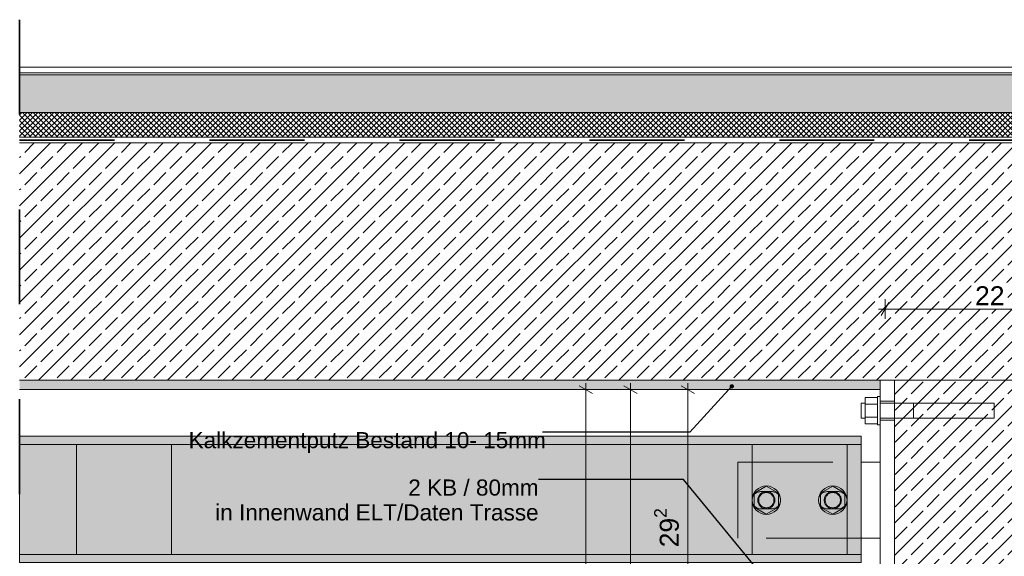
# Model space of a CAD drawing. Header units: metres. Extents: x 0 to 114, y 1 to 7.
# Tile 10 of 50: x 2.481 to 3.518, y 2.179 to 2.745. Entities that reach past the tile are written whole.
import ezdxf

# ---------------------------------------------------------------- set-up
doc = ezdxf.new("R2010")
doc.units = ezdxf.units.M
doc.header["$MEASUREMENT"] = 0
for name, pattern in [('ACAD_ISO02W100', [0.015, 0.012, -0.003]), ('Strichlinie eng', [0.023, 0.015, -0.008]), ('Wipeout_Contour', [1, 0, -1])]:
    doc.linetypes.add(name, pattern=pattern)
for name, color, linetype in [('152 - Bemaßung_ Beschriftung.Ausbau', 7, 'Continuous'), ('301 - Elemente.Linie', 7, 'Continuous'), ('603 - Struktur.Bodenplatte_ Decke Roh', 7, 'Continuous'), ('608 - Struktur.Träger', 7, 'Continuous'), ('650 - Abdeckung.Fußboden Aufbau', 7, 'Continuous')]:
    doc.layers.add(name, color=color, linetype=linetype)
doc.styles.add('ERSTELLTER_STIL_1', font='txt')
doc.dimstyles.new('ERSTELLTER_STIL__1', dxfattribs={"dimtxt": 0.02, "dimasz": 0.01064, "dimexe": 0.18, "dimexo": 0.0625, "dimgap": 0, "dimtad": 1, "dimtih": 1, "dimtoh": 1, "dimzin": 0, "dimdsep": 46, "dimtxsty": 'ERSTELLTER_STIL_1', "dimblk": 'ARROWHEAD_2', "dimblk1": 'ARROWHEAD_2', "dimblk2": 'ARROWHEAD_2', "dimcen": 0.09, "dimse1": 1, "dimse2": 1, "dimclrd": 7, "dimclre": 7, "dimclrt": 7, "dimazin": 0, "dimtfac": 1, "dimtdec": 4, "dimtmove": 0, "dimatfit": 3, "dimfxl": 1, "dimtolj": 1, "dimtzin": 0, "dimarcsym": 0})
doc.dimstyles.new('ERSTELLTER_STIL__2', dxfattribs={"dimtxt": 0.02, "dimasz": 0.01064, "dimexe": 0.18, "dimexo": 0.0625, "dimgap": 0, "dimtad": 1, "dimzin": 0, "dimdsep": 46, "dimtxsty": 'ERSTELLTER_STIL_1', "dimblk": 'ARROWHEAD_2', "dimblk1": 'ARROWHEAD_2', "dimblk2": 'ARROWHEAD_2', "dimcen": 0.09, "dimse1": 1, "dimse2": 1, "dimclrd": 7, "dimclre": 7, "dimclrt": 7, "dimazin": 0, "dimtfac": 1, "dimtdec": 4, "dimtmove": 0, "dimatfit": 3, "dimfxl": 1, "dimtolj": 1, "dimtzin": 0, "dimarcsym": 0})
doc.dimstyles.new('ERSTELLTER_STIL__3', dxfattribs={"dimtxt": 0.18, "dimasz": 0.00912, "dimexe": 0.18, "dimexo": 0.0625, "dimgap": 0, "dimtad": 0, "dimtih": 1, "dimtoh": 1, "dimdec": 4, "dimzin": 0, "dimdsep": 46, "dimcen": 0.09, "dimadec": 0, "dimazin": 0, "dimtfac": 1, "dimtdec": 4, "dimtmove": 0, "dimatfit": 3, "dimldrblk": 'ARROWHEAD_11', "dimfxl": 1, "dimtolj": 1, "dimtzin": 0, "dimarcsym": 0})
pattern_1 = [(45, (0, 0), (-0.01697056, 0.01697056), []), (45, (-0.008485, 0.008485), (-0.01697056, 0.01697056), [0.018, -0.006])]

# ---------------------------------------------------------------- blocks, each defined once
blk = doc.blocks.new('*D52')
at = {"layer": '152 - Bemaßung_ Beschriftung.Ausbau', "color": 7, "linetype": 'Continuous', "lineweight": 5}
for p, q in [((3.3921, 2.4295), (3.3921, 2.4505)), ((3.6121, 2.4295), (3.6121, 2.4505)), ((3.3852, 2.44), (3.3921, 2.44)), ((3.3961, 2.447), (3.388, 2.433)), ((3.3921, 2.44), (3.6121, 2.44)), ((3.6161, 2.447), (3.608, 2.433))]:
    blk.add_line(p, q, dxfattribs=at)
at = {"color": 254, "linetype": 'Wipeout_Contour', "lineweight": 0, "ltscale": 17.214507}
blk.add_wipeout([(3.4831, 2.4403), (3.521, 2.4403), (3.521, 2.4677), (3.4831, 2.4677)], dxfattribs=at).dxf.layer = '152 - Bemaßung_ Beschriftung.Ausbau'
at = {"layer": '152 - Bemaßung_ Beschriftung.Ausbau', "color": 7, "lineweight": 5, "insert": (3.4869, 2.444), "char_height": 0.02, "attachment_point": 7, "style": 'ERSTELLTER_STIL_1'}
blk.add_mtext('\\A1;{\\pql;\\fArial|b0|i0|c0|p38;22}', dxfattribs=at)
blk = doc.blocks.new('ARROWHEAD_2')
at = {"color": 0, "linetype": 'Continuous', "lineweight": 0}
for p, q in [((0, 0), (-1, 0)), ((-0.378, -0.655), (0.378, 0.655))]:
    blk.add_line(p, q, dxfattribs=at)
blk = doc.blocks.new('*D64')
at = {"layer": '152 - Bemaßung_ Beschriftung.Ausbau', "color": 7, "linetype": 'Continuous', "lineweight": 5}
for p, q in [((3.1949, 2.355), (3.1739, 2.355)), ((3.1914, 2.351), (3.1774, 2.359)), ((3.1844, 2.355), (3.1844, 2.3618)), ((3.1844, 2.063), (3.1844, 2.355)), ((3.1774, 2.067), (3.1914, 2.059)), ((3.1949, 2.063), (3.1739, 2.063))]:
    blk.add_line(p, q, dxfattribs=at)
at = {"layer": '152 - Bemaßung_ Beschriftung.Ausbau', "color": 7, "lineweight": 5, "insert": (3.1807, 2.1888), "char_height": 0.02, "attachment_point": 7, "rotation": 90, "style": 'ERSTELLTER_STIL_1'}
blk.add_mtext('\\A1;{\\pql;\\fArial|b0|i0|c0|p38;29\\fArial|b0|i0|c0|p38;\\A1{\\H.66x;\\S2^  ;}}', dxfattribs=at)
blk = doc.blocks.new('*D66')
at = {"layer": '152 - Bemaßung_ Beschriftung.Ausbau', "color": 7, "linetype": 'Continuous', "lineweight": 5}
for p, q in [((3.1345, 2.355), (3.1135, 2.355)), ((3.131, 2.351), (3.117, 2.359)), ((3.124, 2.355), (3.124, 2.3618)), ((3.124, 1.705), (3.124, 2.355)), ((3.1345, 1.705), (3.1135, 1.705)), ((3.117, 1.709), (3.131, 1.701))]:
    blk.add_line(p, q, dxfattribs=at)
at = {"layer": '152 - Bemaßung_ Beschriftung.Ausbau', "color": 7, "lineweight": 5, "insert": (3.12, 2.0148), "char_height": 0.02, "attachment_point": 7, "rotation": 90, "style": 'ERSTELLTER_STIL_1'}
blk.add_mtext('\\A1;{\\pql;\\fArial|b0|i0|c0|p38;65}', dxfattribs=at)
blk = doc.blocks.new('*D67')
at = {"layer": '152 - Bemaßung_ Beschriftung.Ausbau', "color": 7, "linetype": 'Continuous', "lineweight": 5}
for p, q in [((3.0876, 2.355), (3.0666, 2.355)), ((3.0841, 2.351), (3.0701, 2.359)), ((3.0771, 2.355), (3.0771, 2.3618)), ((3.0771, 1.6455), (3.0771, 2.355)), ((3.0701, 1.6495), (3.0841, 1.6415)), ((3.0876, 1.6455), (3.0666, 1.6455)), ((3.0771, 1.6387), (3.0771, 1.6455))]:
    blk.add_line(p, q, dxfattribs=at)
at = {"layer": '152 - Bemaßung_ Beschriftung.Ausbau', "color": 7, "lineweight": 5, "insert": (3.0734, 1.9751), "char_height": 0.02, "attachment_point": 7, "rotation": 90, "style": 'ERSTELLTER_STIL_1'}
blk.add_mtext('\\A1;{\\pql;\\fArial|b0|i0|c0|p38;70\\fArial|b0|i0|c0|p38;\\A1{\\H.66x;\\S95^  ;}}', dxfattribs=at)
blk = doc.blocks.new('ARROWHEAD_11')
at = {"color": 0, "linetype": 'Continuous', "lineweight": 0}
blk.add_line((0, 0), (-1, 0), dxfattribs=at)
at = {"color": 0, "linetype": 'Continuous', "lineweight": 0, "const_width": 0.25, "flags": 128}
blk.add_lwpolyline([(-0.125, 0, 1), (0.125, 0, 1)], format="xyb", close=True, dxfattribs=at)

msp = doc.modelspace()

# ---------------------------------------------------------------- hatches: boundary and pattern name
at = {"layer": '603 - Struktur.Bodenplatte_ Decke Roh', "linetype": 'Continuous', "lineweight": 0, "true_color": 0xffdfdf}
msp.add_hatch(color=254, dxfattribs=at).paths.add_polyline_path([(3.3671, 2.3058), (2.4808, 2.3058), (2.4808, 2.1728), (3.3671, 2.1728)])
at = {"layer": '650 - Abdeckung.Fußboden Aufbau', "linetype": 'Continuous', "lineweight": 5}
h = msp.add_hatch(dxfattribs=at)
h.set_pattern_fill('Beton__unbewehrt_0002', color=1, style=0, pattern_type=2)
h.set_pattern_definition([(45, (0, 0), (-0.007071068, 0.007071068), [0.0075, -0.0025]), (45, (3e-18, 0.007071), (-0.007071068, 0.007071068), [0.0075, -0.0025])])
h.paths.add_polyline_path([(3.9521, 2.687), (3.9521, 2.647), (2.4808, 2.647), (2.4808, 2.687)])
h = msp.add_hatch(dxfattribs=at)
h.set_pattern_fill('Dämmung__hart_2_0002', color=1, style=0, pattern_type=2)
h.set_pattern_definition([(45, (0, 0), (-0.002828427, 0.002828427), []), (135, (0, 0), (0.002828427, 0.002828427), [])])
h.paths.add_polyline_path([(3.9521, 2.647), (3.9521, 2.621), (2.4808, 2.621), (2.4808, 2.647)])

# ---------------------------------------------------------------- linework, layer by layer
at = {"color": 1, "linetype": 'Continuous', "lineweight": 9}
for p, q in [((3.3711, 2.3466), (3.3841, 2.3466)), ((3.3711, 2.3397), (3.3711, 2.3466)), ((3.3841, 2.3478), (3.3871, 2.3478)), ((3.3841, 2.3478), (3.3841, 2.3475)), ((3.3841, 2.3475), (3.3841, 2.3467)), ((3.3841, 2.3467), (3.3841, 2.3453)), ((3.3841, 2.3453), (3.3841, 2.3434)), ((3.3841, 2.3434), (3.3841, 2.3411)), ((3.3671, 2.3408), (3.3711, 2.3408)), ((3.3671, 2.3408), (3.3671, 2.3402)), ((3.3671, 2.3402), (3.3671, 2.3384)), ((3.3671, 2.3384), (3.3671, 2.3359)), ((3.3671, 2.3359), (3.3671, 2.3328)), ((3.3711, 2.3397), (3.3841, 2.3397)), ((3.3711, 2.3259), (3.3711, 2.3397)), ((3.3841, 2.3411), (3.3841, 2.3385)), ((3.3841, 2.3385), (3.3841, 2.3357)), ((3.3841, 2.3357), (3.3841, 2.3328)), ((3.3671, 2.3328), (3.3671, 2.3297)), ((3.3671, 2.3297), (3.3671, 2.3271)), ((3.3671, 2.3271), (3.3671, 2.3254)), ((3.3671, 2.3254), (3.3671, 2.3248)), ((3.3711, 2.3248), (3.3671, 2.3248)), ((3.3711, 2.3259), (3.3841, 2.3259)), ((3.3711, 2.3189), (3.3711, 2.3259)), ((3.3841, 2.3328), (3.3841, 2.3299)), ((3.3841, 2.3299), (3.3841, 2.3271)), ((3.3841, 2.3271), (3.3841, 2.3245)), ((3.3841, 2.3245), (3.3841, 2.3222)), ((3.3841, 2.3189), (3.3711, 2.3189)), ((3.3841, 2.3222), (3.3841, 2.3203)), ((3.3841, 2.3203), (3.3841, 2.3189)), ((3.3841, 2.3189), (3.3841, 2.3181)), ((3.3841, 2.3181), (3.3841, 2.3178)), ((3.3871, 2.3178), (3.3841, 2.3178)), ((3.3671, 2.2785), (3.3871, 2.2785)), ((3.2543, 2.2459), (3.2671, 2.2533)), ((3.2671, 2.2533), (3.2799, 2.2459)), ((3.3243, 2.2459), (3.3371, 2.2533)), ((3.3371, 2.2533), (3.3499, 2.2459)), ((3.2543, 2.2311), (3.2543, 2.2459)), ((3.2799, 2.2459), (3.2799, 2.2311)), ((3.3243, 2.2311), (3.3243, 2.2459)), ((3.3499, 2.2459), (3.3499, 2.2311)), ((3.2671, 2.2237), (3.2543, 2.2311)), ((3.2799, 2.2311), (3.2671, 2.2237)), ((3.3371, 2.2237), (3.3243, 2.2311)), ((3.3499, 2.2311), (3.3371, 2.2237)), ((3.3871, 2.1985), (3.3671, 2.1985))]:
    msp.add_line(p, q, dxfattribs=at)
at = {"color": 1, "linetype": 'ACAD_ISO02W100', "lineweight": 9}
for p, q in [((3.2371, 2.2785), (3.3671, 2.2785)), ((3.2371, 2.1985), (3.2371, 2.2785)), ((3.2731, 2.2475), (3.2611, 2.2475)), ((3.3431, 2.2475), (3.3311, 2.2475)), ((3.2611, 2.2295), (3.2731, 2.2295)), ((3.3311, 2.2295), (3.3431, 2.2295)), ((3.3671, 2.1985), (3.2371, 2.1985))]:
    msp.add_line(p, q, dxfattribs=at)
at = {"color": 1, "linetype": 'Continuous', "lineweight": 9}
for centre in [(3.2671, 2.2385), (3.3371, 2.2385)]:
    msp.add_circle(centre, 0.015, dxfattribs=at)
at = {"color": 1, "linetype": 'ACAD_ISO02W100', "lineweight": 9}
for centre, radius in [((3.2671, 2.2385), 0.009), ((3.2671, 2.2385), 0.008), ((3.3371, 2.2385), 0.009), ((3.3371, 2.2385), 0.008)]:
    msp.add_circle(centre, radius, dxfattribs=at)
for centre, start, end in [((3.2611, 2.2385), 90, 270), ((3.2731, 2.2385), 0.0202, 90), ((3.3311, 2.2385), 90, 270), ((3.3431, 2.2385), 0.0202, 90), ((3.2731, 2.2385), 270, 359.9798), ((3.3431, 2.2385), 270, 359.9798)]:
    msp.add_arc(centre, 0.009, start, end, dxfattribs=at)
at = {"layer": '603 - Struktur.Bodenplatte_ Decke Roh', "color": 1, "linetype": 'Continuous', "lineweight": 13}
msp.add_line((3.9621, 2.621), (2.4808, 2.621), dxfattribs=at)
at = {"layer": '603 - Struktur.Bodenplatte_ Decke Roh', "color": 7, "linetype": 'Continuous', "lineweight": 5}
msp.add_line((3.2526, 2.355), (2.4808, 2.355), dxfattribs=at)
at = {"layer": '603 - Struktur.Bodenplatte_ Decke Roh', "color": 7, "linetype": 'Continuous', "lineweight": 5, "flags": 128}
msp.add_lwpolyline([(3.3871, 2.355), (3.2921, 2.355), (3.2651, 2.355), (3.2526, 2.355)], dxfattribs=at)
at = {"layer": '603 - Struktur.Bodenplatte_ Decke Roh', "color": 1, "linetype": 'Continuous', "lineweight": 18, "flags": 128}
msp.add_lwpolyline([(3.3671, 2.3058), (2.4808, 2.3058), (2.4808, 2.1728), (3.3671, 2.1728)], close=True, dxfattribs=at)
at = {"layer": '603 - Struktur.Bodenplatte_ Decke Roh', "color": 1, "linetype": 'Continuous', "lineweight": 9, "flags": 128}
msp.add_lwpolyline([(2.4808, 2.1813), (3.3671, 2.1813), (3.3671, 2.2973), (2.4808, 2.2973)], dxfattribs=at)
at = {"layer": '603 - Struktur.Bodenplatte_ Decke Roh', "color": 1, "linetype": 'Continuous', "lineweight": 13, "flags": 128}
for points in [[(2.5406, 2.1813), (2.6406, 2.1813), (2.6406, 2.2973), (2.5406, 2.2973)], [(3.2521, 2.1813), (3.3521, 2.1813), (3.3521, 2.2973), (3.2521, 2.2973)]]:
    msp.add_lwpolyline(points, close=True, dxfattribs=at)
at = {"layer": '650 - Abdeckung.Fußboden Aufbau', "color": 1, "linetype": 'Continuous', "lineweight": 13}
for p, q in [((2.4808, 2.695), (3.9521, 2.695)), ((2.4808, 2.689), (3.9521, 2.689)), ((2.4808, 2.687), (3.9521, 2.687)), ((2.4808, 2.647), (3.9521, 2.647))]:
    msp.add_line(p, q, dxfattribs=at)

# ---------------------------------------------------------------- texts
at = {"layer": '152 - Bemaßung_ Beschriftung.Ausbau', "color": 7, "linetype": 'Continuous', "lineweight": 9, "insert": (2.6587, 2.3103), "char_height": 0.017, "attachment_point": 1, "style": 'ERSTELLTER_STIL_1'}
msp.add_mtext('\\A1;{\\pql;\\fArial|b0|i0|c0|p38;Kalkzementputz Bestand\\fArial|b0|i0|c0|p38; 10- 15mm}', dxfattribs=at)
at = {"layer": '152 - Bemaßung_ Beschriftung.Ausbau', "color": 7, "linetype": 'Continuous', "lineweight": 9, "insert": (3.0273, 2.2603), "char_height": 0.017, "attachment_point": 3, "line_spacing_factor": 0.9248, "style": 'ERSTELLTER_STIL_1'}
msp.add_mtext('\\A1;{\\pqr;\\fArial|b0|i0|c0|p38;2 KB / 80mm \\P\\pqr;\\fArial|b0|i0|c0|p38;in Innenwand ELT\\fArial|b0|i0|c0|p38;/Daten Trasse}', dxfattribs=at)

# ---------------------------------------------------------------- leaders
at = {"layer": '152 - Bemaßung_ Beschriftung.Ausbau', "color": 7, "linetype": 'Continuous', "lineweight": 9, "annotation_type": 0, "has_hookline": 1, "hookline_direction": 1, "text_width": 0.3377}
msp.add_leader([(3.3421, 2.063), (3.1798, 2.2603), (3.0273, 2.2603)], dimstyle='ERSTELLTER_STIL__3', dxfattribs=at)

# ---------------------------------------------------------------- wipeouts: each hides what was drawn before it
at = {"color": 254, "linetype": 'Wipeout_Contour', "lineweight": 0, "ltscale": 16.28621}
msp.add_wipeout([(3.4021, 1.715), (3.6021, 1.715), (3.6021, 2.365), (3.4021, 2.365)], dxfattribs=at).dxf.layer = '608 - Struktur.Träger'

# ---------------------------------------------------------------- next in the draw order: hatches: boundary and pattern name
at = {"layer": '608 - Struktur.Träger', "linetype": 'Continuous', "lineweight": 5}
h = msp.add_hatch(dxfattribs=at)
h.set_pattern_fill('Beton__Stahlbeton_0002', style=0, pattern_type=2)
h.set_pattern_definition(pattern_1)
h.paths.add_polyline_path([(3.4021, 1.715), (3.6021, 1.715), (3.6021, 2.365), (3.4021, 2.365)])

# ---------------------------------------------------------------- next in the draw order: linework, layer by layer
at = {"color": 1, "linetype": 'ACAD_ISO02W100', "lineweight": 9}
for p, q in [((3.3871, 2.3428), (3.4021, 2.3428)), ((3.3871, 2.3408), (3.4021, 2.3408)), ((3.4021, 2.3248), (3.3871, 2.3248)), ((3.4021, 2.3228), (3.3871, 2.3228))]:
    msp.add_line(p, q, dxfattribs=at)
at = {"color": 1, "linetype": 'Continuous', "lineweight": 9}
for p, q in [((3.4021, 2.3408), (3.4221, 2.3408)), ((3.4221, 2.3408), (3.5071, 2.3408)), ((3.4221, 2.3406), (3.4221, 2.3408)), ((3.4221, 2.3402), (3.4221, 2.3406)), ((3.4221, 2.3394), (3.4221, 2.3402)), ((3.4221, 2.3384), (3.4221, 2.3394)), ((3.4221, 2.3372), (3.4221, 2.3384)), ((3.4221, 2.3359), (3.4221, 2.3372)), ((3.4221, 2.3344), (3.4221, 2.3359)), ((3.4221, 2.3328), (3.4221, 2.3344)), ((3.5071, 2.3408), (3.5071, 2.3402)), ((3.5071, 2.3402), (3.5071, 2.3384)), ((3.5071, 2.3384), (3.5071, 2.3359)), ((3.5071, 2.3359), (3.5071, 2.3328)), ((3.4221, 2.3248), (3.4021, 2.3248)), ((3.4221, 2.3312), (3.4221, 2.3328)), ((3.4221, 2.3297), (3.4221, 2.3312)), ((3.4221, 2.3283), (3.4221, 2.3297)), ((3.4221, 2.3271), (3.4221, 2.3283)), ((3.4221, 2.3261), (3.4221, 2.3271)), ((3.4221, 2.3254), (3.4221, 2.3261)), ((3.4221, 2.3249), (3.4221, 2.3254)), ((3.4221, 2.3248), (3.4221, 2.3249)), ((3.5071, 2.3248), (3.4221, 2.3248)), ((3.5071, 2.3328), (3.5071, 2.3297)), ((3.5071, 2.3297), (3.5071, 2.3271)), ((3.5071, 2.3271), (3.5071, 2.3254)), ((3.5071, 2.3254), (3.5071, 2.3248))]:
    msp.add_line(p, q, dxfattribs=at)

# ---------------------------------------------------------------- next in the draw order: wipeouts: each hides what was drawn before it
at = {"color": 254, "linetype": 'Wipeout_Contour', "lineweight": 0, "ltscale": 34.706763}
msp.add_wipeout([(4.5621, 2.615), (2.9026, 2.615), (2.9026, 2.365), (3.3921, 2.365), (3.6121, 2.365), (3.9921, 2.365), (4.2121, 2.365), (4.5621, 2.365)], dxfattribs=at).dxf.layer = '603 - Struktur.Bodenplatte_ Decke Roh'

# ---------------------------------------------------------------- next in the draw order: hatches: boundary and pattern name
at = {"layer": '603 - Struktur.Bodenplatte_ Decke Roh', "linetype": 'Continuous', "lineweight": 5}
h = msp.add_hatch(dxfattribs=at)
h.set_pattern_fill('Beton__Stahlbeton_0002', style=0, pattern_type=2)
h.set_pattern_definition(pattern_1)
h.paths.add_polyline_path([(4.5621, 2.615), (2.9026, 2.615), (2.9026, 2.365), (3.3921, 2.365), (3.6121, 2.365), (3.9921, 2.365), (4.2121, 2.365), (4.5621, 2.365)])

# ---------------------------------------------------------------- next in the draw order: linework, layer by layer
at = {"color": 1, "linetype": 'Continuous', "lineweight": 9}
for p, q in [((3.3871, 2.365), (3.4021, 2.365)), ((3.3871, 2.1135), (3.3871, 2.365))]:
    msp.add_line(p, q, dxfattribs=at)
at = {"layer": '608 - Struktur.Träger', "color": 7, "linetype": 'Continuous', "lineweight": 13}
msp.add_line((3.4021, 2.365), (3.4021, 1.715), dxfattribs=at)

# ---------------------------------------------------------------- next in the draw order: wipeouts: each hides what was drawn before it
at = {"color": 254, "linetype": 'Wipeout_Contour', "lineweight": 0, "ltscale": 14.727746}
msp.add_wipeout([(2.4808, 2.365), (2.9026, 2.365), (2.9026, 2.615), (2.4808, 2.615)], dxfattribs=at).dxf.layer = '603 - Struktur.Bodenplatte_ Decke Roh'

# ---------------------------------------------------------------- next in the draw order: hatches: boundary and pattern name
at = {"layer": '603 - Struktur.Bodenplatte_ Decke Roh', "linetype": 'Continuous', "lineweight": 5}
h = msp.add_hatch(dxfattribs=at)
h.set_pattern_fill('Beton__Stahlbeton_0002', style=0, pattern_type=2)
h.set_pattern_definition(pattern_1)
h.paths.add_polyline_path([(2.4808, 2.365), (2.9026, 2.365), (2.9026, 2.615), (2.4808, 2.615)])
h = msp.add_hatch(dxfattribs=at)
h.set_pattern_fill('Gips_0002', style=0, pattern_type=2)
h.set_pattern_definition([(45, (0, 0), (-0.003535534, 0.003535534), [0, -0.005])])
h.paths.add_polyline_path([(2.4808, 2.355), (3.3871, 2.355), (3.3871, 2.365), (2.4808, 2.365)])

# ---------------------------------------------------------------- next in the draw order: linework, layer by layer
at = {"layer": '301 - Elemente.Linie', "color": 7, "linetype": 'Strichlinie eng', "lineweight": 35}
msp.add_line((2.4808, 2.745), (2.4808, 2.0155), dxfattribs=at)
at = {"layer": '301 - Elemente.Linie', "color": 92, "linetype": 'Strichlinie eng', "lineweight": 35, "true_color": 0x00be00, "flags": 128}
msp.add_lwpolyline([(2.4808, 2.618), (3.9621, 2.618), (3.9621, 2.745)], dxfattribs=at)
at = {"layer": '603 - Struktur.Bodenplatte_ Decke Roh', "color": 1, "linetype": 'Continuous', "lineweight": 13}
msp.add_line((3.9621, 2.615), (2.4808, 2.615), dxfattribs=at)
at = {"layer": '603 - Struktur.Bodenplatte_ Decke Roh', "color": 7, "linetype": 'Continuous', "lineweight": 13}
msp.add_line((3.9621, 2.615), (2.9026, 2.615), dxfattribs=at)
at = {"layer": '603 - Struktur.Bodenplatte_ Decke Roh', "color": 7, "linetype": 'Continuous', "lineweight": 13, "flags": 128}
for points in [[(2.9026, 2.615), (2.4808, 2.615)], [(2.9026, 2.365), (2.4808, 2.365)], [(4.5621, 2.365), (4.2121, 2.365), (4.2021, 2.365), (4.0021, 2.365), (3.9921, 2.365), (3.6121, 2.365), (3.6021, 2.365), (3.4021, 2.365), (3.3921, 2.365), (2.9026, 2.365)]]:
    msp.add_lwpolyline(points, dxfattribs=at)

# ---------------------------------------------------------------- next in the draw order: leaders
at = {"layer": '152 - Bemaßung_ Beschriftung.Ausbau', "color": 7, "linetype": 'Continuous', "lineweight": 9, "annotation_type": 0, "has_hookline": 1, "hookline_direction": 1, "text_width": 0.3726}
msp.add_leader([(3.2307, 2.3585), (3.1865, 2.3103), (3.0313, 2.3103)], dimstyle='ERSTELLTER_STIL__3', dxfattribs=at)

# ---------------------------------------------------------------- next in the draw order: dimensions: what is measured, and where the dimension line sits
at = {"layer": '152 - Bemaßung_ Beschriftung.Ausbau', "color": 7, "linetype": 'Continuous', "lineweight": 5}
dim = msp.add_linear_dim(base=(3.6121, 2.44), p1=(3.3921, 2.355), p2=(3.6121, 2.355), dimstyle='ERSTELLTER_STIL__1', dxfattribs=at)
dim.commit()
dim.dimension.update_dxf_attribs({"geometry": '*D52', "text_midpoint": (3.5021, 2.454), "dimtype": 160})

# ---------------------------------------------------------------- next in the draw order: dimensions: what is measured, and where the dimension line sits
for base, p1, picture, middle in [((3.0771, 2.355), (3.2421, 1.6455), '*D67', (3.0631, 2.0249)), ((3.124, 2.355), (3.3921, 1.705), '*D66', (3.11, 2.0301)), ((3.1844, 2.355), (3.2242, 2.063), '*D64', (3.1704, 2.2311))]:
    dim = msp.add_linear_dim(base=base, p1=p1, p2=(3.3921, 2.355), angle=90, dimstyle='ERSTELLTER_STIL__2', dxfattribs=at)
    dim.commit()
    dim.dimension.update_dxf_attribs({"geometry": picture, "text_midpoint": middle, "dimtype": 160, "text_rotation": 90})

doc.saveas('drawing.dxf')
